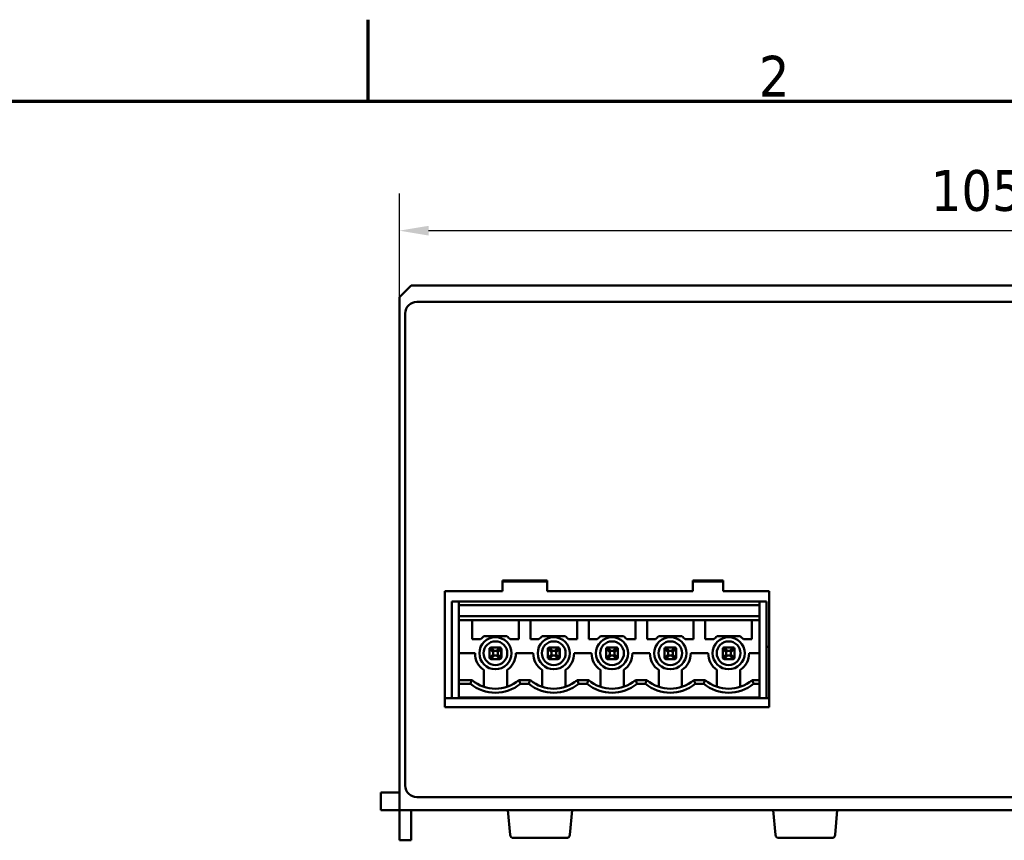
# Model space of a CAD drawing. Header units: millimetres. Extents: x -8 to 1688, y -8 to 1196.
# Tile 11 of 12: x 1001 to 1338, y 902 to 1184. Entities that reach past the tile are written whole.
import ezdxf

# ---------------------------------------------------------------- set-up
doc = ezdxf.new("R2010")
doc.units = ezdxf.units.MM
doc.header["$LTSCALE"] = 4
for name, color, linetype, lineweight in [('Bordo (ISO)', 7, 'Continuous', 70), ('Quota (ISO)', 7, 'Continuous', 25), ('Simbolo (ISO)', 7, 'Continuous', 25), ('Visibile (ISO)', 7, 'Continuous', 50)]:
    doc.layers.add(name, color=color, linetype=linetype, lineweight=lineweight)
doc.styles.add('Testo nota (ISO)', font='tahoma.ttf')
doc.dimstyles.new('Default (ISO)', dxfattribs={"dimscale": 4, "dimtxt": 3.5, "dimasz": 2.5, "dimexe": 3.175, "dimexo": 0, "dimgap": 0.762, "dimtad": 1, "dimrnd": 1e-08, "dimzin": 0, "dimtxsty": 'Testo nota (ISO)', "dimcen": 0.09, "dimdle": 10, "dimclrd": 256, "dimclre": 256, "dimclrt": 256, "dimazin": 0, "dimtfac": 1.001486, "dimtmove": 0, "dimatfit": 3, "dimfxl": 1, "dimtolj": 1, "dimtzin": 0, "dimlwd": -1, "dimlwe": -1, "dimarcsym": 0})

# ---------------------------------------------------------------- blocks, each defined once
blk = doc.blocks.new('Bordi adel')
at = {"layer": 'Bordo (ISO)'}
for p, q in [((280, 289), (280, 296)), ((8, 289), (412, 289))]:
    blk.add_line(p, q, dxfattribs=at)
at = {"layer": 'Simbolo (ISO)', "insert": (314.833, 289.4), "char_height": 3.5, "attachment_point": 8, "style": 'Testo nota (ISO)'}
blk.add_mtext('2', dxfattribs=at)
blk = doc.blocks.new('*D7')
at = {"layer": 'Defpoints', "color": 0, "transparency": 16777216}
for p in [(1550.78, 1111.6), (1130.78, 1088.79), (1550.78, 1088.79)]:
    blk.add_point(p, dxfattribs=at)
at = {"layer": 'Quota (ISO)', "transparency": 16777216}
for p, q in [((1130.78, 1088.79), (1130.78, 1124.3)), ((1550.78, 1088.79), (1550.78, 1124.3)), ((1140.78, 1111.6), (1540.78, 1111.6))]:
    blk.add_line(p, q, dxfattribs=at)
for points in [[(1140.78, 1113.26), (1140.78, 1109.93), (1130.78, 1111.6)], [(1540.78, 1113.26), (1540.78, 1109.93), (1550.78, 1111.6)]]:
    blk.add_solid(points, dxfattribs=at)
at = {"layer": 'Quota (ISO)', "transparency": 16777216, "insert": (1313.04, 1132.4), "char_height": 14, "attachment_point": 1, "style": 'Testo nota (ISO)'}
blk.add_mtext('\\A1;105,00', dxfattribs=at)

msp = doc.modelspace()

# ---------------------------------------------------------------- linework, layer by layer
at = {"layer": 'Visibile (ISO)'}
for p, q in [((1130.785, 1088.786), (1134.785, 1092.786)), ((1134.785, 1092.786), (1546.785, 1092.786)), ((1130.785, 921.786), (1130.785, 1088.786)), ((1136.785, 1087.186), (1544.785, 1087.186)), ((1132.785, 921.186), (1132.785, 1083.186)), ((1166.175, 991.538), (1181.494, 991.538)), ((1166.175, 987.865), (1166.175, 991.538)), ((1166.175, 991.186), (1181.494, 991.186)), ((1181.494, 991.538), (1181.494, 987.865)), ((1231.443, 991.538), (1241.855, 991.538)), ((1231.443, 987.865), (1231.443, 991.538)), ((1231.443, 991.186), (1241.855, 991.186)), ((1241.855, 991.538), (1241.855, 987.865)), ((1146.382, 987.865), (1166.175, 987.865)), ((1146.382, 948.131), (1146.382, 987.865)), ((1181.494, 987.865), (1231.443, 987.865)), ((1241.855, 987.865), (1257.634, 987.865)), ((1257.634, 987.865), (1257.634, 948.131)), ((1148.705, 951.186), (1148.705, 984.386)), ((1148.705, 984.386), (1151.105, 984.386)), ((1254.305, 984.386), (1151.105, 984.386)), ((1151.105, 983.099), (1151.105, 984.386)), ((1151.105, 979.272), (1151.105, 983.099)), ((1254.305, 983.099), (1151.105, 983.099)), ((1256.705, 984.386), (1254.305, 984.386)), ((1254.305, 983.099), (1254.305, 984.386)), ((1254.305, 979.272), (1254.305, 983.099)), ((1256.705, 984.386), (1256.705, 951.186)), ((1151.105, 977.986), (1151.105, 979.272)), ((1254.305, 979.272), (1151.105, 979.272)), ((1151.105, 957.386), (1151.105, 977.986)), ((1254.305, 977.986), (1151.105, 977.986)), ((1155.705, 971.386), (1155.705, 977.986)), ((1171.705, 971.386), (1171.705, 977.986)), ((1175.705, 971.386), (1175.705, 977.986)), ((1191.705, 971.386), (1191.705, 977.986)), ((1195.705, 971.386), (1195.705, 977.986)), ((1211.705, 971.386), (1211.705, 977.986)), ((1215.705, 971.386), (1215.705, 977.986)), ((1231.705, 971.386), (1231.705, 977.986)), ((1235.705, 971.386), (1235.705, 977.986)), ((1251.705, 977.986), (1251.705, 971.386)), ((1254.305, 977.986), (1254.305, 979.272)), ((1254.305, 977.986), (1254.305, 957.386)), ((1158.61, 971.386), (1155.705, 971.386)), ((1159.785, 972.386), (1161.245, 972.386)), ((1166.164, 972.386), (1167.624, 972.386)), ((1171.705, 971.386), (1168.8, 971.386)), ((1178.61, 971.386), (1175.705, 971.386)), ((1179.785, 972.386), (1181.245, 972.386)), ((1186.164, 972.386), (1187.624, 972.386)), ((1191.705, 971.386), (1188.8, 971.386)), ((1198.61, 971.386), (1195.705, 971.386)), ((1199.785, 972.386), (1201.245, 972.386)), ((1206.164, 972.386), (1207.624, 972.386)), ((1211.705, 971.386), (1208.8, 971.386)), ((1218.61, 971.386), (1215.705, 971.386)), ((1219.785, 972.386), (1221.245, 972.386)), ((1226.164, 972.386), (1227.624, 972.386)), ((1231.705, 971.386), (1228.8, 971.386)), ((1238.61, 971.386), (1235.705, 971.386)), ((1239.785, 972.386), (1241.245, 972.386)), ((1246.164, 972.386), (1247.624, 972.386)), ((1251.705, 971.386), (1248.8, 971.386)), ((1156.705, 966.586), (1151.105, 966.586)), ((1161.665, 968.106), (1161.665, 965.066)), ((1161.705, 968.145), (1161.705, 968.306)), ((1161.705, 968.145), (1161.705, 968.066)), ((1161.705, 968.066), (1161.705, 965.106)), ((1161.736, 968.152), (1162.912, 966.976)), ((1161.736, 965.019), (1162.912, 966.195)), ((1162.138, 968.554), (1163.314, 967.378)), ((1165.185, 968.586), (1162.225, 968.586)), ((1162.905, 966.283), (1162.905, 966.888)), ((1163.314, 967.378), (1162.912, 966.976)), ((1162.912, 966.195), (1163.314, 965.793)), ((1163.402, 967.386), (1164.007, 967.386)), ((1165.271, 968.554), (1164.095, 967.378)), ((1164.497, 966.976), (1164.095, 967.378)), ((1164.497, 966.195), (1164.095, 965.793)), ((1165.674, 968.152), (1164.497, 966.976)), ((1165.674, 965.019), (1164.497, 966.195)), ((1164.505, 966.888), (1164.505, 966.283)), ((1165.705, 968.145), (1165.705, 968.306)), ((1165.705, 968.145), (1165.705, 968.066)), ((1165.705, 965.106), (1165.705, 968.066)), ((1165.745, 965.066), (1165.745, 968.106)), ((1176.705, 966.586), (1170.705, 966.586)), ((1181.665, 968.106), (1181.665, 965.066)), ((1181.705, 968.145), (1181.705, 968.306)), ((1181.705, 968.145), (1181.705, 968.066)), ((1181.705, 968.066), (1181.705, 965.106)), ((1181.736, 968.152), (1182.912, 966.976)), ((1181.736, 965.019), (1182.912, 966.195)), ((1182.138, 968.554), (1183.314, 967.378)), ((1185.185, 968.586), (1182.225, 968.586)), ((1182.905, 966.283), (1182.905, 966.888)), ((1183.314, 967.378), (1182.912, 966.976)), ((1182.912, 966.195), (1183.314, 965.793)), ((1183.402, 967.386), (1184.007, 967.386)), ((1185.271, 968.554), (1184.095, 967.378)), ((1184.497, 966.976), (1184.095, 967.378)), ((1184.497, 966.195), (1184.095, 965.793)), ((1185.674, 968.152), (1184.497, 966.976)), ((1185.674, 965.019), (1184.497, 966.195)), ((1184.505, 966.888), (1184.505, 966.283)), ((1185.705, 968.145), (1185.705, 968.306)), ((1185.705, 968.145), (1185.705, 968.066)), ((1185.705, 965.106), (1185.705, 968.066)), ((1185.745, 965.066), (1185.745, 968.106)), ((1196.705, 966.586), (1190.705, 966.586)), ((1201.665, 968.106), (1201.665, 965.066)), ((1201.705, 968.145), (1201.705, 968.306)), ((1201.705, 968.145), (1201.705, 968.066)), ((1201.705, 968.066), (1201.705, 965.106)), ((1201.736, 968.152), (1202.912, 966.976)), ((1201.736, 965.019), (1202.912, 966.195)), ((1202.138, 968.554), (1203.314, 967.378)), ((1205.185, 968.586), (1202.225, 968.586)), ((1202.905, 966.283), (1202.905, 966.888)), ((1203.314, 967.378), (1202.912, 966.976)), ((1202.912, 966.195), (1203.314, 965.793)), ((1203.402, 967.386), (1204.007, 967.386)), ((1205.271, 968.554), (1204.095, 967.378)), ((1204.497, 966.976), (1204.095, 967.378)), ((1204.497, 966.195), (1204.095, 965.793)), ((1205.674, 968.152), (1204.497, 966.976)), ((1205.674, 965.019), (1204.497, 966.195)), ((1204.505, 966.888), (1204.505, 966.283)), ((1205.705, 968.145), (1205.705, 968.306)), ((1205.705, 968.145), (1205.705, 968.066)), ((1205.705, 965.106), (1205.705, 968.066)), ((1205.745, 965.066), (1205.745, 968.106)), ((1216.705, 966.586), (1210.705, 966.586)), ((1221.665, 968.106), (1221.665, 965.066)), ((1221.705, 968.145), (1221.705, 968.306)), ((1221.705, 968.145), (1221.705, 968.066)), ((1221.705, 968.066), (1221.705, 965.106)), ((1221.736, 968.152), (1222.912, 966.976)), ((1221.736, 965.019), (1222.912, 966.195)), ((1222.138, 968.554), (1223.314, 967.378)), ((1225.185, 968.586), (1222.225, 968.586)), ((1222.905, 966.283), (1222.905, 966.888)), ((1223.314, 967.378), (1222.912, 966.976)), ((1222.912, 966.195), (1223.314, 965.793)), ((1223.402, 967.386), (1224.007, 967.386)), ((1225.271, 968.554), (1224.095, 967.378)), ((1224.497, 966.976), (1224.095, 967.378)), ((1224.497, 966.195), (1224.095, 965.793)), ((1225.674, 968.152), (1224.497, 966.976)), ((1225.674, 965.019), (1224.497, 966.195)), ((1224.505, 966.888), (1224.505, 966.283)), ((1225.705, 968.145), (1225.705, 968.306)), ((1225.705, 968.145), (1225.705, 968.066)), ((1225.705, 965.106), (1225.705, 968.066)), ((1225.745, 965.066), (1225.745, 968.106)), ((1236.705, 966.586), (1230.705, 966.586)), ((1241.665, 968.106), (1241.665, 965.066)), ((1241.705, 968.145), (1241.705, 968.306)), ((1241.705, 968.145), (1241.705, 968.066)), ((1241.705, 968.066), (1241.705, 965.106)), ((1241.736, 968.152), (1242.912, 966.976)), ((1241.736, 965.019), (1242.912, 966.195)), ((1242.138, 968.554), (1243.314, 967.378)), ((1245.185, 968.586), (1242.225, 968.586)), ((1242.905, 966.283), (1242.905, 966.888)), ((1243.314, 967.378), (1242.912, 966.976)), ((1242.912, 966.195), (1243.314, 965.793)), ((1243.402, 967.386), (1244.007, 967.386)), ((1245.271, 968.554), (1244.095, 967.378)), ((1244.497, 966.976), (1244.095, 967.378)), ((1244.497, 966.195), (1244.095, 965.793)), ((1245.674, 968.152), (1244.497, 966.976)), ((1245.674, 965.019), (1244.497, 966.195)), ((1244.505, 966.888), (1244.505, 966.283)), ((1245.705, 968.145), (1245.705, 968.306)), ((1245.705, 968.145), (1245.705, 968.066)), ((1245.705, 965.106), (1245.705, 968.066)), ((1245.745, 965.066), (1245.745, 968.106)), ((1254.305, 966.586), (1250.705, 966.586)), ((1256.705, 968.786), (1257.634, 968.786)), ((1161.705, 965.026), (1161.705, 965.106)), ((1161.705, 965.026), (1161.705, 964.866)), ((1162.138, 964.617), (1163.314, 965.793)), ((1162.225, 964.586), (1165.185, 964.586)), ((1164.007, 965.786), (1163.402, 965.786)), ((1165.271, 964.617), (1164.095, 965.793)), ((1165.705, 965.026), (1165.705, 965.106)), ((1165.705, 965.026), (1165.705, 964.866)), ((1181.705, 965.026), (1181.705, 965.106)), ((1181.705, 965.026), (1181.705, 964.866)), ((1182.138, 964.617), (1183.314, 965.793)), ((1182.225, 964.586), (1185.185, 964.586)), ((1184.007, 965.786), (1183.402, 965.786)), ((1185.271, 964.617), (1184.095, 965.793)), ((1185.705, 965.026), (1185.705, 965.106)), ((1185.705, 965.026), (1185.705, 964.866)), ((1201.705, 965.026), (1201.705, 965.106)), ((1201.705, 965.026), (1201.705, 964.866)), ((1202.138, 964.617), (1203.314, 965.793)), ((1202.225, 964.586), (1205.185, 964.586)), ((1204.007, 965.786), (1203.402, 965.786)), ((1205.271, 964.617), (1204.095, 965.793)), ((1205.705, 965.026), (1205.705, 965.106)), ((1205.705, 965.026), (1205.705, 964.866)), ((1221.705, 965.026), (1221.705, 965.106)), ((1221.705, 965.026), (1221.705, 964.866)), ((1222.138, 964.617), (1223.314, 965.793)), ((1222.225, 964.586), (1225.185, 964.586)), ((1224.007, 965.786), (1223.402, 965.786)), ((1225.271, 964.617), (1224.095, 965.793)), ((1225.705, 965.026), (1225.705, 965.106)), ((1225.705, 965.026), (1225.705, 964.866)), ((1241.705, 965.026), (1241.705, 965.106)), ((1241.705, 965.026), (1241.705, 964.866)), ((1242.138, 964.617), (1243.314, 965.793)), ((1242.225, 964.586), (1245.185, 964.586)), ((1244.007, 965.786), (1243.402, 965.786)), ((1245.271, 964.617), (1244.095, 965.793)), ((1245.705, 965.026), (1245.705, 965.106)), ((1245.705, 965.026), (1245.705, 964.866)), ((1159.705, 960.841), (1159.705, 955.06)), ((1167.705, 960.841), (1167.705, 955.06)), ((1179.705, 960.841), (1179.705, 955.06)), ((1187.705, 960.841), (1187.705, 955.06)), ((1199.705, 960.841), (1199.705, 955.06)), ((1207.705, 960.841), (1207.705, 955.06)), ((1219.705, 960.841), (1219.705, 955.06)), ((1227.705, 960.841), (1227.705, 955.06)), ((1239.705, 960.841), (1239.705, 955.06)), ((1247.705, 960.841), (1247.705, 955.06)), ((1151.105, 956.099), (1151.105, 957.386)), ((1155.611, 957.386), (1151.105, 957.386)), ((1151.105, 951.386), (1151.105, 956.099)), ((1155.139, 956.099), (1151.105, 956.099)), ((1175.611, 957.386), (1171.798, 957.386)), ((1175.139, 956.099), (1172.27, 956.099)), ((1195.611, 957.386), (1191.798, 957.386)), ((1195.139, 956.099), (1192.27, 956.099)), ((1215.611, 957.386), (1211.798, 957.386)), ((1215.139, 956.099), (1212.27, 956.099)), ((1235.611, 957.386), (1231.798, 957.386)), ((1235.139, 956.099), (1232.27, 956.099)), ((1254.305, 957.386), (1251.798, 957.386)), ((1254.305, 956.099), (1252.27, 956.099)), ((1254.305, 956.099), (1254.305, 957.386)), ((1254.305, 951.386), (1254.305, 956.099)), ((1148.705, 951.186), (1146.382, 951.186)), ((1256.705, 951.186), (1148.705, 951.186)), ((1254.305, 951.386), (1151.105, 951.386)), ((1257.634, 951.186), (1256.705, 951.186)), ((1257.634, 948.131), (1146.382, 948.131)), ((1124.385, 918.786), (1127.585, 918.786)), ((1124.385, 918.786), (1124.385, 912.786)), ((1130.785, 918.786), (1127.585, 918.786)), ((1130.785, 921.786), (1130.785, 912.786)), ((1544.785, 917.186), (1136.785, 917.186)), ((1127.585, 912.786), (1124.385, 912.786)), ((1127.585, 912.786), (1130.785, 912.786)), ((1550.785, 912.786), (1130.785, 912.786)), ((1130.785, 910.386), (1130.785, 912.786)), ((1134.785, 910.386), (1134.785, 912.786)), ((1168.729, 904.281), (1167.985, 912.786)), ((1189.241, 904.281), (1189.985, 912.786)), ((1259.729, 904.281), (1258.985, 912.786)), ((1280.241, 904.281), (1280.985, 912.786)), ((1130.785, 902.386), (1130.785, 910.386)), ((1134.785, 910.386), (1134.785, 902.386)), ((1130.785, 902.386), (1134.785, 902.386)), ((1188.045, 903.186), (1169.924, 903.186)), ((1279.045, 903.186), (1260.924, 903.186))]:
    msp.add_line(p, q, dxfattribs=at)
for centre, radius in [((1163.705, 966.586), 5.5), ((1163.705, 966.586), 4.08), ((1183.705, 966.586), 5.5), ((1183.705, 966.586), 4.08), ((1203.705, 966.586), 5.5), ((1203.705, 966.586), 4.08), ((1223.705, 966.586), 5.5), ((1223.705, 966.586), 4.08), ((1243.705, 966.586), 5.5), ((1243.705, 966.586), 4.08)]:
    msp.add_circle(centre, radius, dxfattribs=at)
for centre, radius, start, end in [((1136.785, 1083.186), 4, 90, 180), ((1163.705, 966.586), 7, 124.04773, 136.70819), ((1163.705, 966.586), 7, 43.29181, 55.95227), ((1183.705, 966.586), 7, 124.04773, 136.70819), ((1183.705, 966.586), 7, 43.29181, 55.95227), ((1203.705, 966.586), 7, 124.04773, 136.70819), ((1203.705, 966.586), 7, 43.29181, 55.95227), ((1223.705, 966.586), 7, 124.04773, 136.70819), ((1223.705, 966.586), 7, 43.29181, 55.95227), ((1243.705, 966.586), 7, 124.04773, 136.70819), ((1243.705, 966.586), 7, 43.29181, 55.95227), ((1163.705, 966.586), 7, 180, 235.1501), ((1162.185, 968.106), 0.52, 155.33603, 180), ((1162.225, 968.066), 0.52, 161.20099, 180.00012), ((1162.225, 968.066), 0.52, 108.793, 161.20283), ((1162.225, 968.066), 0.52, 89.99988, 108.79328), ((1165.185, 968.066), 0.52, 71.20099, 90.00012), ((1165.185, 968.066), 0.52, 18.793, 71.20283), ((1165.185, 968.066), 0.52, 359.99988, 18.79328), ((1165.225, 968.106), 0.52, 0, 24.66397), ((1163.705, 966.586), 7, 304.8499, 0), ((1183.705, 966.586), 7, 180, 235.1501), ((1182.185, 968.106), 0.52, 155.33603, 180), ((1182.225, 968.066), 0.52, 161.20099, 180.00012), ((1182.225, 968.066), 0.52, 108.793, 161.20283), ((1182.225, 968.066), 0.52, 89.99988, 108.79328), ((1185.185, 968.066), 0.52, 71.20099, 90.00012), ((1185.185, 968.066), 0.52, 18.793, 71.20283), ((1185.185, 968.066), 0.52, 359.99988, 18.79328), ((1185.225, 968.106), 0.52, 0, 24.66397), ((1183.705, 966.586), 7, 304.8499, 0), ((1203.705, 966.586), 7, 180, 235.1501), ((1202.185, 968.106), 0.52, 155.33603, 180), ((1202.225, 968.066), 0.52, 161.20099, 180.00012), ((1202.225, 968.066), 0.52, 108.793, 161.20283), ((1202.225, 968.066), 0.52, 89.99988, 108.79328), ((1205.185, 968.066), 0.52, 71.20099, 90.00012), ((1205.185, 968.066), 0.52, 18.793, 71.20283), ((1205.185, 968.066), 0.52, 359.99988, 18.79328), ((1205.225, 968.106), 0.52, 0, 24.66397), ((1203.705, 966.586), 7, 304.8499, 0), ((1223.705, 966.586), 7, 180, 235.1501), ((1222.185, 968.106), 0.52, 155.33603, 180), ((1222.225, 968.066), 0.52, 161.20099, 180.00012), ((1222.225, 968.066), 0.52, 108.793, 161.20283), ((1222.225, 968.066), 0.52, 89.99988, 108.79328), ((1225.185, 968.066), 0.52, 71.20099, 90.00012), ((1225.185, 968.066), 0.52, 18.793, 71.20283), ((1225.185, 968.066), 0.52, 359.99988, 18.79328), ((1225.225, 968.106), 0.52, 0, 24.66397), ((1223.705, 966.586), 7, 304.8499, 0), ((1243.705, 966.586), 7, 180, 235.1501), ((1242.185, 968.106), 0.52, 155.33603, 180), ((1242.225, 968.066), 0.52, 161.20099, 180.00012), ((1242.225, 968.066), 0.52, 108.793, 161.20283), ((1242.225, 968.066), 0.52, 89.99988, 108.79328), ((1245.185, 968.066), 0.52, 71.20099, 90.00012), ((1245.185, 968.066), 0.52, 18.793, 71.20283), ((1245.185, 968.066), 0.52, 359.99988, 18.79328), ((1245.225, 968.106), 0.52, 0, 24.66397), ((1243.705, 966.586), 7, 304.8499, 0), ((1162.185, 965.066), 0.52, 180, 204.66397), ((1162.225, 965.106), 0.52, 179.99988, 198.79328), ((1162.225, 965.106), 0.52, 198.793, 251.20283), ((1162.225, 965.106), 0.52, 251.20099, 270.00012), ((1165.185, 965.106), 0.52, 269.99988, 288.79328), ((1165.185, 965.106), 0.52, 288.793, 341.20283), ((1165.185, 965.106), 0.52, 341.20099, 0.00012), ((1165.225, 965.066), 0.52, 335.33603, 0), ((1182.185, 965.066), 0.52, 180, 204.66397), ((1182.225, 965.106), 0.52, 179.99988, 198.79328), ((1182.225, 965.106), 0.52, 198.793, 251.20283), ((1182.225, 965.106), 0.52, 251.20099, 270.00012), ((1185.185, 965.106), 0.52, 269.99988, 288.79328), ((1185.185, 965.106), 0.52, 288.793, 341.20283), ((1185.185, 965.106), 0.52, 341.20099, 0.00012), ((1185.225, 965.066), 0.52, 335.33603, 0), ((1202.185, 965.066), 0.52, 180, 204.66397), ((1202.225, 965.106), 0.52, 179.99988, 198.79328), ((1202.225, 965.106), 0.52, 198.793, 251.20283), ((1202.225, 965.106), 0.52, 251.20099, 270.00012), ((1205.185, 965.106), 0.52, 269.99988, 288.79328), ((1205.185, 965.106), 0.52, 288.793, 341.20283), ((1205.185, 965.106), 0.52, 341.20099, 0.00012), ((1205.225, 965.066), 0.52, 335.33603, 0), ((1222.185, 965.066), 0.52, 180, 204.66397), ((1222.225, 965.106), 0.52, 179.99988, 198.79328), ((1222.225, 965.106), 0.52, 198.793, 251.20283), ((1222.225, 965.106), 0.52, 251.20099, 270.00012), ((1225.185, 965.106), 0.52, 269.99988, 288.79328), ((1225.185, 965.106), 0.52, 288.793, 341.20283), ((1225.185, 965.106), 0.52, 341.20099, 0.00012), ((1225.225, 965.066), 0.52, 335.33603, 0), ((1242.185, 965.066), 0.52, 180, 204.66397), ((1242.225, 965.106), 0.52, 179.99988, 198.79328), ((1242.225, 965.106), 0.52, 198.793, 251.20283), ((1242.225, 965.106), 0.52, 251.20099, 270.00012), ((1245.185, 965.106), 0.52, 269.99988, 288.79328), ((1245.185, 965.106), 0.52, 288.793, 341.20283), ((1245.185, 965.106), 0.52, 341.20099, 0.00012), ((1245.225, 965.066), 0.52, 335.33603, 0), ((1163.705, 966.586), 13.54, 230.7572, 309.2428), ((1163.705, 966.586), 12.2, 228.94665, 311.05335), ((1183.705, 966.586), 13.54, 230.7572, 309.2428), ((1183.705, 966.586), 12.2, 228.94665, 311.05335), ((1203.705, 966.586), 13.54, 230.7572, 309.2428), ((1203.705, 966.586), 12.2, 228.94665, 311.05335), ((1223.705, 966.586), 13.54, 230.7572, 309.2428), ((1223.705, 966.586), 12.2, 228.94665, 311.05335), ((1243.705, 966.586), 13.54, 230.7572, 309.2428), ((1243.705, 966.586), 12.2, 228.94665, 311.05335), ((1136.785, 921.186), 4, 180, 270), ((1169.924, 904.386), 1.2, 185, 270), ((1188.045, 904.386), 1.2, 270, 355), ((1260.924, 904.386), 1.2, 185, 270), ((1279.045, 904.386), 1.2, 270, 355)]:
    msp.add_arc(centre, radius, start, end, dxfattribs=at)
for centre, major_axis, start_param, end_param in [((1163.519, 966.83), (-0.547, 0.313), 0.3167562, 0.4710331), ((1163.519, 966.341), (-0.547, -0.313), 5.8121522, 5.9664291), ((1163.46, 966.771), (0.313, -0.547), 2.6705596, 2.8248365), ((1163.949, 966.771), (-0.313, -0.547), 3.4583488, 3.6126258), ((1163.89, 966.83), (-0.547, -0.313), 2.6705596, 2.8248365), ((1163.89, 966.341), (-0.547, 0.313), 3.4583488, 3.6126257), ((1183.519, 966.83), (-0.547, 0.313), 0.3167562, 0.4710331), ((1183.519, 966.341), (-0.547, -0.313), 5.8121522, 5.9664291), ((1183.46, 966.771), (0.313, -0.547), 2.6705596, 2.8248365), ((1183.949, 966.771), (-0.313, -0.547), 3.4583488, 3.6126258), ((1183.89, 966.83), (-0.547, -0.313), 2.6705596, 2.8248365), ((1183.89, 966.341), (-0.547, 0.313), 3.4583488, 3.6126257), ((1203.519, 966.83), (-0.547, 0.313), 0.3167562, 0.4710331), ((1203.519, 966.341), (-0.547, -0.313), 5.8121522, 5.9664291), ((1203.46, 966.771), (0.313, -0.547), 2.6705596, 2.8248365), ((1203.949, 966.771), (-0.313, -0.547), 3.4583488, 3.6126258), ((1203.89, 966.83), (-0.547, -0.313), 2.6705596, 2.8248365), ((1203.89, 966.341), (-0.547, 0.313), 3.4583488, 3.6126257), ((1223.519, 966.83), (-0.547, 0.313), 0.3167562, 0.4710331), ((1223.519, 966.341), (-0.547, -0.313), 5.8121522, 5.9664291), ((1223.46, 966.771), (0.313, -0.547), 2.6705596, 2.8248365), ((1223.949, 966.771), (-0.313, -0.547), 3.4583488, 3.6126258), ((1223.89, 966.83), (-0.547, -0.313), 2.6705596, 2.8248365), ((1223.89, 966.341), (-0.547, 0.313), 3.4583488, 3.6126257), ((1243.519, 966.83), (-0.547, 0.313), 0.3167562, 0.4710331), ((1243.519, 966.341), (-0.547, -0.313), 5.8121522, 5.9664291), ((1243.46, 966.771), (0.313, -0.547), 2.6705596, 2.8248365), ((1243.949, 966.771), (-0.313, -0.547), 3.4583488, 3.6126258), ((1243.89, 966.83), (-0.547, -0.313), 2.6705596, 2.8248365), ((1243.89, 966.341), (-0.547, 0.313), 3.4583488, 3.6126257), ((1163.46, 966.4), (-0.313, -0.547), 0.3167562, 0.4710331), ((1163.949, 966.4), (0.313, -0.547), 5.8121522, 5.9664291), ((1183.46, 966.4), (-0.313, -0.547), 0.3167562, 0.4710331), ((1183.949, 966.4), (0.313, -0.547), 5.8121522, 5.9664291), ((1203.46, 966.4), (-0.313, -0.547), 0.3167562, 0.4710331), ((1203.949, 966.4), (0.313, -0.547), 5.8121522, 5.9664291), ((1223.46, 966.4), (-0.313, -0.547), 0.3167562, 0.4710331), ((1223.949, 966.4), (0.313, -0.547), 5.8121522, 5.9664291), ((1243.46, 966.4), (-0.313, -0.547), 0.3167562, 0.4710331), ((1243.949, 966.4), (0.313, -0.547), 5.8121522, 5.9664291)]:
    msp.add_ellipse(centre, major_axis=major_axis, ratio=0.8893808, start_param=start_param, end_param=end_param, dxfattribs=at)
for points, knots in [([(1163.705, 972.386), (1163.181, 972.386), (1162.558, 972.386), (1161.79, 972.386), (1161.493, 972.386), (1161.245, 972.386)], [-0.209944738, -0.209944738, -0.209944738, -0.209944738, -0.170677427, -0.170677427, -0.152074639, -0.152074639, -0.152074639, -0.152074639]), ([(1166.164, 972.386), (1165.916, 972.386), (1165.619, 972.386), (1164.851, 972.386), (1164.228, 972.386), (1163.705, 972.386)], [-0.267814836, -0.267814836, -0.267814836, -0.267814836, -0.249212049, -0.249212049, -0.209944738, -0.209944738, -0.209944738, -0.209944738]), ([(1183.705, 972.386), (1183.181, 972.386), (1182.558, 972.386), (1181.79, 972.386), (1181.493, 972.386), (1181.245, 972.386)], [-0.209479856, -0.209479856, -0.209479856, -0.209479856, -0.170212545, -0.170212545, -0.151609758, -0.151609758, -0.151609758, -0.151609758]), ([(1186.164, 972.386), (1185.916, 972.386), (1185.619, 972.386), (1184.851, 972.386), (1184.228, 972.386), (1183.705, 972.386)], [-0.267349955, -0.267349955, -0.267349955, -0.267349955, -0.248747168, -0.248747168, -0.209479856, -0.209479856, -0.209479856, -0.209479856]), ([(1203.705, 972.386), (1203.181, 972.386), (1202.558, 972.386), (1201.79, 972.386), (1201.493, 972.386), (1201.245, 972.386)], [-0.209479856, -0.209479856, -0.209479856, -0.209479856, -0.170212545, -0.170212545, -0.151609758, -0.151609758, -0.151609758, -0.151609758]), ([(1206.164, 972.386), (1205.916, 972.386), (1205.619, 972.386), (1204.851, 972.386), (1204.228, 972.386), (1203.705, 972.386)], [-0.267349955, -0.267349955, -0.267349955, -0.267349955, -0.248747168, -0.248747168, -0.209479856, -0.209479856, -0.209479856, -0.209479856]), ([(1223.705, 972.386), (1223.181, 972.386), (1222.558, 972.386), (1221.79, 972.386), (1221.493, 972.386), (1221.245, 972.386)], [-0.209479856, -0.209479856, -0.209479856, -0.209479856, -0.170212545, -0.170212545, -0.151609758, -0.151609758, -0.151609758, -0.151609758]), ([(1226.164, 972.386), (1225.916, 972.386), (1225.619, 972.386), (1224.851, 972.386), (1224.228, 972.386), (1223.705, 972.386)], [-0.267349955, -0.267349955, -0.267349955, -0.267349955, -0.248747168, -0.248747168, -0.209479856, -0.209479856, -0.209479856, -0.209479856]), ([(1243.705, 972.386), (1243.181, 972.386), (1242.558, 972.386), (1241.79, 972.386), (1241.493, 972.386), (1241.245, 972.386)], [-0.209479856, -0.209479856, -0.209479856, -0.209479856, -0.170212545, -0.170212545, -0.151609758, -0.151609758, -0.151609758, -0.151609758]), ([(1246.164, 972.386), (1245.916, 972.386), (1245.619, 972.386), (1244.851, 972.386), (1244.228, 972.386), (1243.705, 972.386)], [-0.267349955, -0.267349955, -0.267349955, -0.267349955, -0.248747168, -0.248747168, -0.209479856, -0.209479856, -0.209479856, -0.209479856]), ([(1161.732, 968.233), (1161.725, 968.211), (1161.723, 968.195), (1161.724, 968.173), (1161.727, 968.161), (1161.736, 968.152)], [-0.0045488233, -0.0045488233, -0.0045488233, -0.0045488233, -0.0023360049, -0.0023360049, -0.0000010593, -0.0000010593, -0.0000010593, -0.0000010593]), ([(1162.138, 968.554), (1162.13, 968.562), (1162.12, 968.566), (1162.092, 968.567), (1162.075, 968.564), (1162.057, 968.558)], [-0.0041295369, -0.0041295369, -0.0041295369, -0.0041295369, -0.0020848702, -0.0020848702, -0.0000029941, -0.0000029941, -0.0000029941, -0.0000029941]), ([(1165.352, 968.558), (1165.33, 968.566), (1165.314, 968.567), (1165.292, 968.566), (1165.28, 968.563), (1165.271, 968.554)], [-0.0045488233, -0.0045488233, -0.0045488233, -0.0045488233, -0.0023360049, -0.0023360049, -0.0000010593, -0.0000010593, -0.0000010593, -0.0000010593]), ([(1165.674, 968.152), (1165.681, 968.16), (1165.685, 968.171), (1165.686, 968.198), (1165.683, 968.215), (1165.677, 968.233)], [-0.0041295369, -0.0041295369, -0.0041295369, -0.0041295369, -0.0020848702, -0.0020848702, -0.0000029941, -0.0000029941, -0.0000029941, -0.0000029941]), ([(1181.732, 968.233), (1181.725, 968.211), (1181.723, 968.195), (1181.724, 968.173), (1181.727, 968.161), (1181.736, 968.152)], [-0.0045488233, -0.0045488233, -0.0045488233, -0.0045488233, -0.0023360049, -0.0023360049, -0.0000010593, -0.0000010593, -0.0000010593, -0.0000010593]), ([(1182.138, 968.554), (1182.13, 968.562), (1182.12, 968.566), (1182.092, 968.567), (1182.075, 968.564), (1182.057, 968.558)], [-0.0041295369, -0.0041295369, -0.0041295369, -0.0041295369, -0.0020848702, -0.0020848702, -0.0000029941, -0.0000029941, -0.0000029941, -0.0000029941]), ([(1185.352, 968.558), (1185.33, 968.566), (1185.314, 968.567), (1185.292, 968.566), (1185.28, 968.563), (1185.271, 968.554)], [-0.0045488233, -0.0045488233, -0.0045488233, -0.0045488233, -0.0023360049, -0.0023360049, -0.0000010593, -0.0000010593, -0.0000010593, -0.0000010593]), ([(1185.674, 968.152), (1185.681, 968.16), (1185.685, 968.171), (1185.686, 968.198), (1185.683, 968.215), (1185.677, 968.233)], [-0.0041295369, -0.0041295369, -0.0041295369, -0.0041295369, -0.0020848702, -0.0020848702, -0.0000029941, -0.0000029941, -0.0000029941, -0.0000029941]), ([(1201.732, 968.233), (1201.725, 968.211), (1201.723, 968.195), (1201.724, 968.173), (1201.727, 968.161), (1201.736, 968.152)], [-0.0045488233, -0.0045488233, -0.0045488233, -0.0045488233, -0.0023360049, -0.0023360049, -0.0000010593, -0.0000010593, -0.0000010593, -0.0000010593]), ([(1202.138, 968.554), (1202.13, 968.562), (1202.12, 968.566), (1202.092, 968.567), (1202.075, 968.564), (1202.057, 968.558)], [-0.0041295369, -0.0041295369, -0.0041295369, -0.0041295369, -0.0020848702, -0.0020848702, -0.0000029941, -0.0000029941, -0.0000029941, -0.0000029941]), ([(1205.352, 968.558), (1205.33, 968.566), (1205.314, 968.567), (1205.292, 968.566), (1205.28, 968.563), (1205.271, 968.554)], [-0.0045488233, -0.0045488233, -0.0045488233, -0.0045488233, -0.0023360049, -0.0023360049, -0.0000010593, -0.0000010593, -0.0000010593, -0.0000010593]), ([(1205.674, 968.152), (1205.681, 968.16), (1205.685, 968.171), (1205.686, 968.198), (1205.683, 968.215), (1205.677, 968.233)], [-0.0041295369, -0.0041295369, -0.0041295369, -0.0041295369, -0.0020848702, -0.0020848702, -0.0000029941, -0.0000029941, -0.0000029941, -0.0000029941]), ([(1221.732, 968.233), (1221.725, 968.211), (1221.723, 968.195), (1221.724, 968.173), (1221.727, 968.161), (1221.736, 968.152)], [-0.0045488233, -0.0045488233, -0.0045488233, -0.0045488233, -0.0023360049, -0.0023360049, -0.0000010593, -0.0000010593, -0.0000010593, -0.0000010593]), ([(1222.138, 968.554), (1222.13, 968.562), (1222.12, 968.566), (1222.092, 968.567), (1222.075, 968.564), (1222.057, 968.558)], [-0.0041295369, -0.0041295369, -0.0041295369, -0.0041295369, -0.0020848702, -0.0020848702, -0.0000029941, -0.0000029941, -0.0000029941, -0.0000029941]), ([(1225.352, 968.558), (1225.33, 968.566), (1225.314, 968.567), (1225.292, 968.566), (1225.28, 968.563), (1225.271, 968.554)], [-0.0045488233, -0.0045488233, -0.0045488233, -0.0045488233, -0.0023360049, -0.0023360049, -0.0000010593, -0.0000010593, -0.0000010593, -0.0000010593]), ([(1225.674, 968.152), (1225.681, 968.16), (1225.685, 968.171), (1225.686, 968.198), (1225.683, 968.215), (1225.677, 968.233)], [-0.0041295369, -0.0041295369, -0.0041295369, -0.0041295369, -0.0020848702, -0.0020848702, -0.0000029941, -0.0000029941, -0.0000029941, -0.0000029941]), ([(1241.732, 968.233), (1241.725, 968.211), (1241.723, 968.195), (1241.724, 968.173), (1241.727, 968.161), (1241.736, 968.152)], [-0.0045488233, -0.0045488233, -0.0045488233, -0.0045488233, -0.0023360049, -0.0023360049, -0.0000010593, -0.0000010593, -0.0000010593, -0.0000010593]), ([(1242.138, 968.554), (1242.13, 968.562), (1242.12, 968.566), (1242.092, 968.567), (1242.075, 968.564), (1242.057, 968.558)], [-0.0041295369, -0.0041295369, -0.0041295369, -0.0041295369, -0.0020848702, -0.0020848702, -0.0000029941, -0.0000029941, -0.0000029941, -0.0000029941]), ([(1245.352, 968.558), (1245.33, 968.566), (1245.314, 968.567), (1245.292, 968.566), (1245.28, 968.563), (1245.271, 968.554)], [-0.0045488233, -0.0045488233, -0.0045488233, -0.0045488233, -0.0023360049, -0.0023360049, -0.0000010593, -0.0000010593, -0.0000010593, -0.0000010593]), ([(1245.674, 968.152), (1245.681, 968.16), (1245.685, 968.171), (1245.686, 968.198), (1245.683, 968.215), (1245.677, 968.233)], [-0.0041295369, -0.0041295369, -0.0041295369, -0.0041295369, -0.0020848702, -0.0020848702, -0.0000029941, -0.0000029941, -0.0000029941, -0.0000029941]), ([(1161.736, 965.019), (1161.728, 965.011), (1161.724, 965.001), (1161.723, 964.973), (1161.726, 964.956), (1161.732, 964.938)], [-0.0041295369, -0.0041295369, -0.0041295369, -0.0041295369, -0.0020848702, -0.0020848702, -0.0000029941, -0.0000029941, -0.0000029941, -0.0000029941]), ([(1162.057, 964.613), (1162.08, 964.606), (1162.095, 964.604), (1162.117, 964.605), (1162.129, 964.608), (1162.138, 964.617)], [-0.0045488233, -0.0045488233, -0.0045488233, -0.0045488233, -0.0023360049, -0.0023360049, -0.0000010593, -0.0000010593, -0.0000010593, -0.0000010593]), ([(1165.271, 964.617), (1165.279, 964.609), (1165.29, 964.605), (1165.317, 964.604), (1165.334, 964.607), (1165.352, 964.613)], [0.0000011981, 0.0000011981, 0.0000011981, 0.0000011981, 0.0020076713, 0.0020076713, 0.0040506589, 0.0040506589, 0.0040506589, 0.0040506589]), ([(1165.677, 964.938), (1165.685, 964.961), (1165.686, 964.976), (1165.685, 964.998), (1165.682, 965.01), (1165.674, 965.019)], [0.0000047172, 0.0000047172, 0.0000047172, 0.0000047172, 0.0025631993, 0.0025631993, 0.0052628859, 0.0052628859, 0.0052628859, 0.0052628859]), ([(1181.736, 965.019), (1181.728, 965.011), (1181.724, 965.001), (1181.723, 964.973), (1181.726, 964.956), (1181.732, 964.938)], [-0.0041295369, -0.0041295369, -0.0041295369, -0.0041295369, -0.0020848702, -0.0020848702, -0.0000029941, -0.0000029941, -0.0000029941, -0.0000029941]), ([(1182.057, 964.613), (1182.08, 964.606), (1182.095, 964.604), (1182.117, 964.605), (1182.129, 964.608), (1182.138, 964.617)], [-0.0045488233, -0.0045488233, -0.0045488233, -0.0045488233, -0.0023360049, -0.0023360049, -0.0000010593, -0.0000010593, -0.0000010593, -0.0000010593]), ([(1185.271, 964.617), (1185.279, 964.609), (1185.29, 964.605), (1185.317, 964.604), (1185.334, 964.607), (1185.352, 964.613)], [0.0000011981, 0.0000011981, 0.0000011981, 0.0000011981, 0.0020076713, 0.0020076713, 0.0040506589, 0.0040506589, 0.0040506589, 0.0040506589]), ([(1185.677, 964.938), (1185.685, 964.961), (1185.686, 964.976), (1185.685, 964.998), (1185.682, 965.01), (1185.674, 965.019)], [0.0000047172, 0.0000047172, 0.0000047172, 0.0000047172, 0.0025631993, 0.0025631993, 0.0052628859, 0.0052628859, 0.0052628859, 0.0052628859]), ([(1201.736, 965.019), (1201.728, 965.011), (1201.724, 965.001), (1201.723, 964.973), (1201.726, 964.956), (1201.732, 964.938)], [-0.0041295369, -0.0041295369, -0.0041295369, -0.0041295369, -0.0020848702, -0.0020848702, -0.0000029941, -0.0000029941, -0.0000029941, -0.0000029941]), ([(1202.057, 964.613), (1202.08, 964.606), (1202.095, 964.604), (1202.117, 964.605), (1202.129, 964.608), (1202.138, 964.617)], [-0.0045488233, -0.0045488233, -0.0045488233, -0.0045488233, -0.0023360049, -0.0023360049, -0.0000010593, -0.0000010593, -0.0000010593, -0.0000010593]), ([(1205.271, 964.617), (1205.279, 964.609), (1205.29, 964.605), (1205.317, 964.604), (1205.334, 964.607), (1205.352, 964.613)], [0.0000011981, 0.0000011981, 0.0000011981, 0.0000011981, 0.0020076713, 0.0020076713, 0.0040506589, 0.0040506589, 0.0040506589, 0.0040506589]), ([(1205.677, 964.938), (1205.685, 964.961), (1205.686, 964.976), (1205.685, 964.998), (1205.682, 965.01), (1205.674, 965.019)], [0.0000047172, 0.0000047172, 0.0000047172, 0.0000047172, 0.0025631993, 0.0025631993, 0.0052628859, 0.0052628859, 0.0052628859, 0.0052628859]), ([(1221.736, 965.019), (1221.728, 965.011), (1221.724, 965.001), (1221.723, 964.973), (1221.726, 964.956), (1221.732, 964.938)], [-0.0041295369, -0.0041295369, -0.0041295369, -0.0041295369, -0.0020848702, -0.0020848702, -0.0000029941, -0.0000029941, -0.0000029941, -0.0000029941]), ([(1222.057, 964.613), (1222.08, 964.606), (1222.095, 964.604), (1222.117, 964.605), (1222.129, 964.608), (1222.138, 964.617)], [-0.0045488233, -0.0045488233, -0.0045488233, -0.0045488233, -0.0023360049, -0.0023360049, -0.0000010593, -0.0000010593, -0.0000010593, -0.0000010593]), ([(1225.271, 964.617), (1225.279, 964.609), (1225.29, 964.605), (1225.317, 964.604), (1225.334, 964.607), (1225.352, 964.613)], [0.0000011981, 0.0000011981, 0.0000011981, 0.0000011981, 0.0020076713, 0.0020076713, 0.0040506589, 0.0040506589, 0.0040506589, 0.0040506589]), ([(1225.677, 964.938), (1225.685, 964.961), (1225.686, 964.976), (1225.685, 964.998), (1225.682, 965.01), (1225.674, 965.019)], [0.0000047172, 0.0000047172, 0.0000047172, 0.0000047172, 0.0025631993, 0.0025631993, 0.0052628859, 0.0052628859, 0.0052628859, 0.0052628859]), ([(1241.736, 965.019), (1241.728, 965.011), (1241.724, 965.001), (1241.723, 964.973), (1241.726, 964.956), (1241.732, 964.938)], [-0.0041295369, -0.0041295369, -0.0041295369, -0.0041295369, -0.0020848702, -0.0020848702, -0.0000029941, -0.0000029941, -0.0000029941, -0.0000029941]), ([(1242.057, 964.613), (1242.08, 964.606), (1242.095, 964.604), (1242.117, 964.605), (1242.129, 964.608), (1242.138, 964.617)], [-0.0045488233, -0.0045488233, -0.0045488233, -0.0045488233, -0.0023360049, -0.0023360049, -0.0000010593, -0.0000010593, -0.0000010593, -0.0000010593]), ([(1245.271, 964.617), (1245.279, 964.609), (1245.29, 964.605), (1245.317, 964.604), (1245.334, 964.607), (1245.352, 964.613)], [0.0000011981, 0.0000011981, 0.0000011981, 0.0000011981, 0.0020076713, 0.0020076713, 0.0040506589, 0.0040506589, 0.0040506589, 0.0040506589]), ([(1245.677, 964.938), (1245.685, 964.961), (1245.686, 964.976), (1245.685, 964.998), (1245.682, 965.01), (1245.674, 965.019)], [0.0000047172, 0.0000047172, 0.0000047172, 0.0000047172, 0.0025631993, 0.0025631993, 0.0052628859, 0.0052628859, 0.0052628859, 0.0052628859])]:
    msp.add_open_spline(points, degree=3, knots=knots, dxfattribs=at)
for points, degree in [([(1155.139, 956.099), (1155.375, 956.761), (1155.611, 957.386)], 2), ([(1155.611, 957.386), (1155.62, 957.386), (1155.638, 957.386), (1155.665, 957.386), (1155.683, 957.386), (1155.692, 957.386)], 3), ([(1171.798, 957.386), (1171.789, 957.386), (1171.771, 957.386), (1171.744, 957.386), (1171.726, 957.386), (1171.717, 957.386)], 3), ([(1172.27, 956.099), (1172.034, 956.761), (1171.798, 957.386)], 2), ([(1175.139, 956.099), (1175.375, 956.761), (1175.611, 957.386)], 2), ([(1175.611, 957.386), (1175.62, 957.386), (1175.638, 957.386), (1175.665, 957.386), (1175.683, 957.386), (1175.692, 957.386)], 3), ([(1191.798, 957.386), (1191.789, 957.386), (1191.771, 957.386), (1191.744, 957.386), (1191.726, 957.386), (1191.717, 957.386)], 3), ([(1192.27, 956.099), (1192.034, 956.761), (1191.798, 957.386)], 2), ([(1195.139, 956.099), (1195.375, 956.761), (1195.611, 957.386)], 2), ([(1195.611, 957.386), (1195.62, 957.386), (1195.638, 957.386), (1195.665, 957.386), (1195.683, 957.386), (1195.692, 957.386)], 3), ([(1211.798, 957.386), (1211.789, 957.386), (1211.771, 957.386), (1211.744, 957.386), (1211.726, 957.386), (1211.717, 957.386)], 3), ([(1212.27, 956.099), (1212.034, 956.761), (1211.798, 957.386)], 2), ([(1215.139, 956.099), (1215.375, 956.761), (1215.611, 957.386)], 2), ([(1215.611, 957.386), (1215.62, 957.386), (1215.638, 957.386), (1215.665, 957.386), (1215.683, 957.386), (1215.692, 957.386)], 3), ([(1231.798, 957.386), (1231.789, 957.386), (1231.771, 957.386), (1231.744, 957.386), (1231.726, 957.386), (1231.717, 957.386)], 3), ([(1232.27, 956.099), (1232.034, 956.761), (1231.798, 957.386)], 2), ([(1235.139, 956.099), (1235.375, 956.761), (1235.611, 957.386)], 2), ([(1235.611, 957.386), (1235.62, 957.386), (1235.638, 957.386), (1235.665, 957.386), (1235.683, 957.386), (1235.692, 957.386)], 3), ([(1251.798, 957.386), (1251.789, 957.386), (1251.771, 957.386), (1251.744, 957.386), (1251.726, 957.386), (1251.717, 957.386)], 3), ([(1252.27, 956.099), (1252.034, 956.761), (1251.798, 957.386)], 2)]:
    msp.add_open_spline(points, degree=degree, dxfattribs=at)

# ---------------------------------------------------------------- block references
at = {"xscale": 4, "yscale": 4, "zscale": 4}
msp.add_blockref('Bordi adel', (0, 0), dxfattribs=at)

# ---------------------------------------------------------------- dimensions: what is measured, and where the dimension line sits
at = {"layer": 'Quota (ISO)'}
dim = msp.add_linear_dim(base=(1550.785, 1111.595), p1=(1130.785, 1088.786), p2=(1550.785, 1088.786), dimstyle='Default (ISO)', override={"dimdec": 2, "dimlfac": 0.25, "dimtp": 0, "dimtm": 0, "dimtdec": 2, "dimtofl": 0, "dimatfit": 1}, dxfattribs=at)
dim.commit()
dim.dimension.update_dxf_attribs({"geometry": '*D7', "text_midpoint": (1340.785, 1111.595), "dimtype": 160})

doc.saveas('drawing.dxf')
